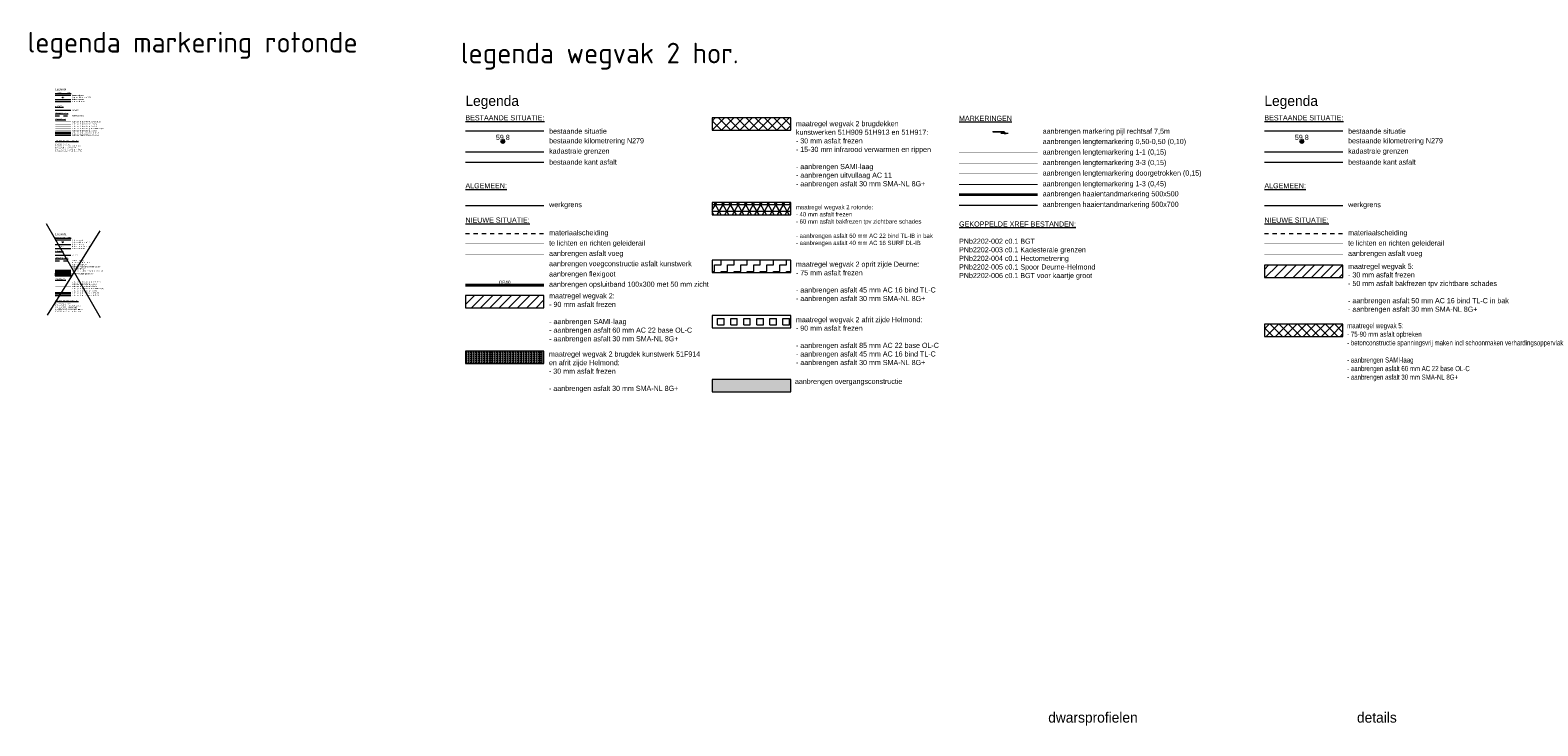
# Model space of a CAD drawing. Header units: metres. Extents: x 0 to 178216, y 0 to 407261.
# Tile 113 of 126: x 166332 to 167064, y 406266 to 406604. Entities that reach past the tile are written whole.
import ezdxf
from ezdxf.enums import TextEntityAlignment as Align

# ---------------------------------------------------------------- set-up
doc = ezdxf.new("R2010")
doc.units = ezdxf.units.M
for name, pattern in [('VW-1-1_STREEP', [2, 1, -1]), ('VW-1-3_STREEP', [4, 1, -3]), ('VW-3-3_STREEP', [6, 3, -3]), ('XX-HIDDEN', [4, 2, -2])]:
    doc.linetypes.add(name, pattern=pattern)
doc.layers.get('0').update_dxf_attribs({"lineweight": 18})
for name, color, linetype, lineweight in [('B-WE-IE-MEUBILAIR_WEGMEUBILAIR-G', 8, 'Continuous', 18), ('B-WE-IE-MEUBILAIR_WEGMEUBILAIR-S', 8, 'Continuous', 18), ('B-WE-VH-VERHARDING_KANTVERHARDING-G', 50, 'Continuous', 18), ('Label_Puntobject', 8, 'Continuous', 18), ('N-WE-VH-GOOT-G', 170, 'Continuous', 35), ('N-WE-VH-KANTOPSLUITING-T18', 10, 'Continuous', 18), ('N-WE-VH-KANTOPSLUITING_OPSLUITBAND_100X300-G', 150, 'Continuous', 35), ('N-WE-VH-KANTOPSLUITING_VOORKANTBAND-G', 50, 'Continuous', 35), ('N-WE-VH-MATERIAALGRENS-G', 7, 'XX-HIDDEN', 18), ('N-WE-VH-VERHARDING_ASFALT-WEGVAK_2', 7, 'Continuous', 18), ('N-WE-VH-VERHARDING_ASFALT-WEGVAK_2_BRUGDEKKEN', 7, 'Continuous', 18), ('N-WE-VH-VERHARDING_ASFALT-WEGVAK_2_OP-_EN_AFRITTEN', 7, 'Continuous', 18), ('N-WE-VH-VERHARDING_ASFALT-WEGVAK_2_ROTONDE', 7, 'Continuous', 18), ('N-WE-VH-VERHARDING_ASFALT-WEGVAK_5_49.050-51.040', 7, 'Continuous', 18), ('N-WE-VH-VERHARDING_ASFALT-WEGVAK_5_51.040-52.250', 7, 'Continuous', 18), ('N-WE-VH-VERHARDING_ASFALT-WEGVAK_5_OVERGANG', 7, 'Continuous', 18), ('N-WE-VH-VERHARDING_ASFALT_GIETASFALT-G', 8, 'Continuous', 35), ('N-WE-VH-VERHARDING_ASFALT_VOEGCONSTRUCTIE_KUNSTWERK-G', 7, 'Continuous', 35), ('N-WE-VW-MARKERING_DWARS_DRIEHOEK_5050-G', 7, 'VW-HAAIETAND50-L-N', 35), ('N-WE-VW-MARKERING_DWARS_DRIEHOEK_5070-G', 7, 'VW-HAAIETAND70-L-N', 18), ('N-WE-VW-MARKERING_LANGS_STREEP_050050_010-G', 7, 'VW-1-1_STREEP', 18), ('N-WE-VW-MARKERING_LANGS_STREEP_11_015-G', 7, 'VW-1-1_STREEP', 18), ('N-WE-VW-MARKERING_LANGS_STREEP_13_045-G', 7, 'VW-1-3_STREEP', 18), ('N-WE-VW-MARKERING_LANGS_STREEP_33-G', 7, 'VW-3-3_STREEP', 18), ('N-WE-VW-MARKERING_LANGS_STREEP_DOORGETROKKEN_3X015-G', 7, 'Continuous', 18), ('N-WE-VW-MARKERING_PIJL-S', 7, 'Continuous', 18), ('T-WE-BV-GELEIDECONSTRUCTIE_GELEIDERAIL-G', 30, 'BV-GELEIDERAIL', 35), ('X-XX-AL-TEKENBLAD-M', 7, 'Continuous', 18), ('X-XX-AL-TEKENBLAD-S', 7, 'Continuous', 18), ('X-XX-AL-TEKENBLAD-T50-5', 7, 'Continuous', 18), ('X-XX-AL-WERKGRENS-G', 7, 'XX-WERKGRENS', 18)]:
    doc.layers.add(name, color=color, linetype=linetype, lineweight=lineweight)
doc.layers.add('B-WE-KG-GRENS_PERCEEL-G', color=150, linetype='Continuous', lineweight=18, true_color=0x007fff)
doc.layers.add('B-WE-KG-GRENS_PERCEEL-S', color=150, linetype='Continuous', lineweight=18, true_color=0x007fff)
doc.layers.add('X-XX-AL-HULPLIJN-G', color=210, linetype='Continuous', lineweight=18, plot=False)
doc.styles.add('ENV-P', font='ISOCP.SHX')
doc.styles.add('Futurabook1-1000', font='LT.TTF', dxfattribs={"height": 2.5})
doc.styles.add('NLCS-ISO', font='NLCS-ISO.ttf')
doc.styles.add('NLCS-ISO-M100-T50', font='LT.TTF', dxfattribs={"height": 0.5})
doc.styles.add('NLCS-ISO-M1000-T25', font='LT.TTF', dxfattribs={"height": 2.5})
doc.styles.add('NLCS-ISO-M200-T18', font='NLCS-ISO.ttf', dxfattribs={"height": 0.36})
doc.styles.add('NLCS-ISO-M500-T25', font='LT.TTF')
doc.linetypes.add('BV-GELEIDERAIL', pattern='A,10,-3,[108,NLCS.SHX,S=1,R=0,X=0,Y=0],-3', length=16)
doc.linetypes.add('TRACKS', pattern='A,3.81,[130,ltypeshp.shx,S=6.35,R=0,X=0,Y=0],3.81', length=7.62)
doc.linetypes.add('VW-HAAIETAND50-L-N', pattern='A,0,-0.5,[150,NLCS.SHX,S=1,R=0,X=-0.625,Y=-0.25],-0.5', length=1)
doc.linetypes.add('VW-HAAIETAND70-L-N', pattern='A,0,-0.5,[149,NLCS.SHX,S=1,R=0,X=-0.625,Y=-0.35],-0.5', length=1)
doc.linetypes.add('XX-WERKGRENS', pattern='A,0,[137,NLCS.SHX,S=0.1,R=0,X=-1.1,Y=-1.35],-6', length=6)

# ---------------------------------------------------------------- blocks, each defined once
blk = doc.blocks.new('SIE-WEG_PAAL_ALGEMEEN_TYPE_02-SO')
at = {"ltscale": 0.5}
h = blk.add_hatch(color=256, dxfattribs=at)
h.paths.add_polyline_path([(0, 0), (0.1875, 0, 0.41421356), (0, 0.1875)])
h.paths.add_polyline_path([(0, -0.1875), (0, 0), (-0.1875, 0, 0.41421356)])
for p, q in [((-0.1875, 0), (0.1875, 0)), ((0, -0.1875), (0, 0.1875))]:
    blk.add_line(p, q, dxfattribs=at)
blk.add_circle((0, 0), 0.1875, dxfattribs=at)
blk = doc.blocks.new('N-SVW-MARKERING_PIJL_RA_7.5')
blk.add_hatch(color=256).paths.add_polyline_path([(5.2, -0.68), (4, -0.68), (5.7, -0.98), (7.5, -0.68), (6.2, -0.68), (5.45, 0.07), (0, 0.07), (0, -0.08), (4.6, -0.08)])
for p, q in [((0, 0.07), (5.45, 0.07)), ((0, 0.07), (0, -0.08)), ((6.2, -0.68), (5.45, 0.07)), ((0, -0.08), (4.6, -0.08)), ((4, -0.68), (5.2, -0.68)), ((5.7, -0.98), (4, -0.68)), ((5.2, -0.68), (4.6, -0.08)), ((5.7, -0.98), (7.5, -0.68)), ((6.2, -0.68), (7.5, -0.68))]:
    blk.add_line(p, q)
blk = doc.blocks.new('*U183')
at = {"style": 'NLCS-ISO'}
blk.add_attdef('OB', text='', height=0.36, dxfattribs=at).set_placement((0, -0.045), align=Align.BOTTOM_CENTER)

msp = doc.modelspace()

# ---------------------------------------------------------------- hatches: boundary and pattern name
at = {"layer": 'N-WE-VH-VERHARDING_ASFALT-WEGVAK_2', "transparency": 33554687}
h = msp.add_hatch(dxfattribs=at)
h.set_pattern_fill('ANSI31', color=256)
h.set_pattern_definition([(45, (0, -25.05), (-2.24506403, 2.24506403), [])])
h.paths.add_polyline_path([(166543.271, 406469.0932), (166581.4399, 406469.0932), (166581.4623, 406475.0931), (166543.2934, 406475.0931)])
at = {"layer": 'N-WE-VH-VERHARDING_ASFALT-WEGVAK_2_BRUGDEKKEN', "transparency": 33554687}
h = msp.add_hatch(dxfattribs=at)
h.set_pattern_fill('ANSI37', color=256)
h.set_pattern_definition([(45, (166663.188, 406555.2758), (-2.24506, 2.24506), []), (135, (166663.188, 406555.2758), (-2.24506, -2.24506), [])])
h.paths.add_polyline_path([(166663.188, 406555.2758), (166701.357, 406555.2758), (166701.357, 406561.2758), (166663.188, 406561.2758)])
h = msp.add_hatch(dxfattribs=at)
h.set_pattern_fill('BRASS', color=256, scale=0.2, angle=270)
h.set_pattern_definition([(270, (166663.188, 406555.2758), (1.27, -2e-16), []), (270, (166663.823, 406555.2758), (1.27, -2e-16), [0.635, -0.3175])])
h.paths.add_polyline_path([(166543.2934, 406442.0931), (166581.4623, 406442.0931), (166581.4623, 406448.0931), (166543.2934, 406448.0931)])
at = {"layer": 'N-WE-VH-VERHARDING_ASFALT-WEGVAK_2_OP-_EN_AFRITTEN', "transparency": 33554687}
h = msp.add_hatch(dxfattribs=at)
h.set_pattern_fill('ZIGZAG', color=256)
h.set_pattern_definition([(0, (-54.9302, -43.4665), (3.175, 3.175), [3.175, -3.175]), (90, (-51.7552, -43.4665), (-3.175, 3.175), [3.175, -3.175])])
h.paths.add_polyline_path([(166663.188, 406486.2758), (166701.357, 406486.2758), (166701.357, 406492.2758), (166663.188, 406492.2758)])
h = msp.add_hatch(dxfattribs=at)
h.set_pattern_fill('SQUARE', color=256)
h.set_pattern_definition([(0, (166691.2085, 406460.7716), (0, 3.175), [3.175, -3.175]), (90, (166691.2085, 406460.7716), (-3.175, 2e-16), [3.175, -3.175])])
h.paths.add_polyline_path([(166663.188, 406459.2758), (166701.357, 406459.2758), (166701.357, 406465.2758), (166663.188, 406465.2758)])
at = {"layer": 'N-WE-VH-VERHARDING_ASFALT-WEGVAK_2_ROTONDE', "transparency": 33554687}
h = msp.add_hatch(dxfattribs=at)
h.set_pattern_fill('NET3', color=256)
h.set_pattern_definition([(0, (166684.949, 406515.9878), (0, 3.175), []), (60, (166684.949, 406515.9878), (-2.74963, 1.5875), []), (120, (166684.949, 406515.9878), (-2.74963, -1.5875), [])])
h.paths.add_polyline_path([(166663.188, 406514.2758), (166701.357, 406514.2758), (166701.357, 406520.2758), (166663.188, 406520.2758)])
at = {"layer": 'N-WE-VH-VERHARDING_ASFALT-WEGVAK_5_49.050-51.040', "transparency": 33554687}
h = msp.add_hatch(dxfattribs=at)
h.set_pattern_fill('ANSI31', color=256)
h.set_pattern_definition([(45, (0, -10), (-2.24506403, 2.24506403), [])])
h.paths.add_polyline_path([(166931.4467, 406483.705), (166969.6157, 406483.705), (166969.6157, 406489.705), (166931.4467, 406489.705)])
at = {"layer": 'N-WE-VH-VERHARDING_ASFALT-WEGVAK_5_51.040-52.250', "transparency": 33554687}
h = msp.add_hatch(dxfattribs=at)
h.set_pattern_fill('ANSI37', color=256)
h.set_pattern_definition([(45, (0, -12), (-2.24506403, 2.24506403), []), (135, (0, -12), (-2.24506403, -2.24506403), [])])
h.paths.add_polyline_path([(166931.4467, 406455.1431), (166969.6157, 406455.1431), (166969.6157, 406461.1431), (166931.4467, 406461.1431)])
at = {"layer": 'N-WE-VH-VERHARDING_ASFALT-WEGVAK_5_OVERGANG', "transparency": 33554559}
h = msp.add_hatch(color=256, dxfattribs=at)
h.dxf.hatch_style = 1
h.paths.add_polyline_path([(166344.0162, 406484.6119), (166351.65, 406484.6119), (166351.65, 406485.8119), (166344.0162, 406485.8119)])
h = msp.add_hatch(color=256, dxfattribs=at)
h.dxf.hatch_style = 1
h.paths.add_polyline_path([(166663.188, 406428.2758), (166701.357, 406428.2758), (166701.357, 406434.2758), (166663.188, 406434.2758)])

# ---------------------------------------------------------------- linework, layer by layer
at = {"layer": 'B-WE-IE-MEUBILAIR_WEGMEUBILAIR-G', "ltscale": 0.2}
for points in [[(166351.65, 406572.1943, 0), (166344.0162, 406572.1943, -0.0099)], [(166351.65, 406501.876, 0), (166344.0162, 406501.876, -0.0099)]]:
    msp.add_polyline3d(points, dxfattribs=at)
at = {"layer": 'B-WE-IE-MEUBILAIR_WEGMEUBILAIR-G'}
for points in [[(166351.65, 406572.1943, 0), (166344.0162, 406572.1943, -0.0099)], [(166581.4623, 406554.81, 0), (166543.2934, 406554.81, -0.0494)], [(166969.6157, 406554.81, 0), (166931.4467, 406554.81, -0.0494)], [(166351.65, 406501.876, 0), (166344.0162, 406501.876, -0.0099)]]:
    msp.add_polyline3d(points, dxfattribs=at)
at = {"layer": 'B-WE-KG-GRENS_PERCEEL-G', "flags": 128}
for points, elevation in [([(166344.0162, 406570.1943), (166351.65, 406570.1943)], -0.0099), ([(166543.2934, 406544.81), (166581.4623, 406544.81)], -0.0494), ([(166931.4467, 406544.81), (166969.6157, 406544.81)], -0.0494), ([(166344.0162, 406499.876), (166351.65, 406499.876)], -0.0099)]:
    msp.add_lwpolyline(points, dxfattribs=dict(at, elevation=elevation))
at = {"layer": 'B-WE-VH-VERHARDING_KANTVERHARDING-G', "ltscale": 0.2, "flags": 128}
for points, elevation in [([(166344.0162, 406569.1943), (166351.65, 406569.1943)], -0.0052), ([(166543.2934, 406539.81), (166581.4623, 406539.81)], -0.0494), ([(166931.4467, 406539.81), (166969.6156, 406539.81)], -0.0259), ([(166344.0162, 406497.876), (166351.65, 406497.876)], -0.0099)]:
    msp.add_lwpolyline(points, dxfattribs=dict(at, elevation=elevation))
at = {"layer": 'B-WE-VH-VERHARDING_KANTVERHARDING-G', "ltscale": 0.25, "flags": 128}
for points, elevation in [([(166663.188, 406555.2758), (166701.357, 406555.2758), (166701.357, 406561.2758), (166663.188, 406561.2758)], 0), ([(166663.188, 406514.2758), (166701.357, 406514.2758), (166701.357, 406520.2758), (166663.188, 406520.2758)], 0), ([(166663.188, 406486.2758), (166701.357, 406486.2758), (166701.357, 406492.2758), (166663.188, 406492.2758)], 0), ([(166931.4467, 406483.705), (166969.6157, 406483.705), (166969.6157, 406489.705), (166931.4467, 406489.705)], -0.0988), ([(166663.188, 406459.2758), (166701.357, 406459.2758), (166701.357, 406465.2758), (166663.188, 406465.2758)], 0), ([(166931.4467, 406455.1431), (166969.6157, 406455.1431), (166969.6157, 406461.1431), (166931.4467, 406461.1431)], -0.0988)]:
    msp.add_lwpolyline(points, close=True, dxfattribs=dict(at, elevation=elevation))
for points in [[(166543.271, 406469.0932), (166581.4399, 406469.0932), (166581.4623, 406475.0931), (166543.2934, 406475.0931)], [(166543.2934, 406442.0931), (166581.4623, 406442.0931), (166581.4623, 406448.0931), (166543.2934, 406448.0931)]]:
    msp.add_lwpolyline(points, close=True, dxfattribs=at)
at = {"layer": 'N-WE-VH-GOOT-G', "linetype": 'TRACKS', "ltscale": 0.05, "flags": 128}
for points, const_width, elevation in [([(166344.0125, 406487.9426), (166351.6463, 406487.9426)], 0.02, -0.0099), ([(166543.2747, 406485.1431), (166581.4436, 406485.1431)], 0.1, -0.0494)]:
    msp.add_lwpolyline(points, dxfattribs=dict(at, const_width=const_width, elevation=elevation))
at = {"layer": 'N-WE-VH-KANTOPSLUITING_OPSLUITBAND_100X300-G', "flags": 128}
for points, elevation in [([(166344.0125, 406486.9326), (166351.6463, 406486.9326)], -0.0099), ([(166543.2747, 406480.0931), (166581.4436, 406480.0931)], -0.0494)]:
    msp.add_lwpolyline(points, dxfattribs=dict(at, elevation=elevation))
at = {"layer": 'N-WE-VH-KANTOPSLUITING_VOORKANTBAND-G', "flags": 128}
for points, elevation in [([(166344.0125, 406486.9526), (166351.6463, 406486.9526)], -0.0099), ([(166543.2747, 406480.1931), (166581.4436, 406480.1931)], -0.0494)]:
    msp.add_lwpolyline(points, dxfattribs=dict(at, elevation=elevation))
at = {"layer": 'N-WE-VH-MATERIAALGRENS-G', "flags": 128}
for points, elevation in [([(166344.0162, 406562.2609), (166351.65, 406562.2609)], -0.0099), ([(166543.2934, 406505.1431), (166581.4623, 406505.1431)], -0.0494), ([(166931.4467, 406505.1431), (166969.6157, 406505.1431)], -0.0494), ([(166344.0162, 406491.9426), (166351.65, 406491.9426)], -0.0099)]:
    msp.add_lwpolyline(points, dxfattribs=dict(at, elevation=elevation))
at = {"layer": 'N-WE-VH-VERHARDING_ASFALT_GIETASFALT-G', "flags": 128}
for points, const_width, elevation in [([(166543.2747, 406495.1431), (166581.4436, 406495.1431)], 0.1, -0.0494), ([(166344.0125, 406489.9426), (166351.6463, 406489.9426)], 0.02, -0.0099)]:
    msp.add_lwpolyline(points, dxfattribs=dict(at, const_width=const_width, elevation=elevation))
at = {"layer": 'N-WE-VH-VERHARDING_ASFALT_GIETASFALT-G', "const_width": 0.1, "flags": 128}
msp.add_lwpolyline([(166931.4467, 406495.1431), (166969.6157, 406495.1431)], dxfattribs=at)
at = {"layer": 'N-WE-VH-VERHARDING_ASFALT_VOEGCONSTRUCTIE_KUNSTWERK-G', "flags": 128}
for points, const_width, elevation in [([(166344.0125, 406488.9426), (166351.6463, 406488.9426)], 0.02, -0.0099), ([(166543.2747, 406490.1431), (166581.4436, 406490.1431)], 0.1, -0.0494)]:
    msp.add_lwpolyline(points, dxfattribs=dict(at, const_width=const_width, elevation=elevation))
at = {"layer": 'N-WE-VW-MARKERING_DWARS_DRIEHOEK_5050-G', "ltscale": 5, "elevation": 0, "flags": 128}
for points in [[(166344.0162, 406553.9652), (166351.65, 406553.9652)], [(166344.0162, 406476.2119), (166351.65, 406476.2119)]]:
    msp.add_lwpolyline(points, dxfattribs=at)
at = {"layer": 'N-WE-VW-MARKERING_DWARS_DRIEHOEK_5050-G', "elevation": 0, "flags": 128}
msp.add_lwpolyline([(166783.0827, 406524.0412), (166821.2516, 406524.0412)], dxfattribs=at)
at = {"layer": 'N-WE-VW-MARKERING_DWARS_DRIEHOEK_5070-G', "ltscale": 5, "elevation": 0, "flags": 128}
for points in [[(166344.0162, 406552.8652), (166351.65, 406552.8652)], [(166344.0162, 406475.1119), (166351.65, 406475.1119)]]:
    msp.add_lwpolyline(points, dxfattribs=at)
at = {"layer": 'N-WE-VW-MARKERING_DWARS_DRIEHOEK_5070-G', "elevation": 0, "flags": 128}
msp.add_lwpolyline([(166783.0827, 406518.9412), (166821.2516, 406518.9412)], dxfattribs=at)
at = {"layer": 'N-WE-VW-MARKERING_LANGS_STREEP_050050_010-G', "ltscale": 2.5, "elevation": 0, "flags": 128}
for points, const_width in [([(166344.0162, 406559.3652), (166351.65, 406559.3652)], 0.1), ([(166783.0827, 406549.4412), (166821.2516, 406549.4412)], 0.1), ([(166344.0162, 406481.6119), (166351.65, 406481.6119)], 0.02)]:
    msp.add_lwpolyline(points, dxfattribs=dict(at, const_width=const_width))
at = {"layer": 'N-WE-VW-MARKERING_LANGS_STREEP_11_015-G', "ltscale": 5, "elevation": 0, "flags": 128}
for points, const_width in [([(166344.0162, 406558.2652), (166351.65, 406558.2652)], 0.15), ([(166344.0162, 406480.5119), (166351.65, 406480.5119)], 0.03)]:
    msp.add_lwpolyline(points, dxfattribs=dict(at, const_width=const_width))
at = {"layer": 'N-WE-VW-MARKERING_LANGS_STREEP_11_015-G', "const_width": 0.15, "elevation": 0, "flags": 128}
msp.add_lwpolyline([(166783.0827, 406544.3412), (166821.2516, 406544.3412)], dxfattribs=at)
at = {"layer": 'N-WE-VW-MARKERING_LANGS_STREEP_13_045-G', "elevation": 0, "flags": 128}
for points, const_width in [([(166344.0162, 406554.9652), (166351.65, 406554.9652)], 0.09), ([(166783.0827, 406528.9412), (166821.2516, 406528.9412)], 0.45), ([(166344.0162, 406477.2119), (166351.65, 406477.2119)], 0.09)]:
    msp.add_lwpolyline(points, dxfattribs=dict(at, const_width=const_width))
at = {"layer": 'N-WE-VW-MARKERING_LANGS_STREEP_33-G', "ltscale": 5, "elevation": 0, "flags": 128}
for points, const_width in [([(166344.0162, 406557.1652), (166351.65, 406557.1652)], 0.15), ([(166344.0162, 406479.4119), (166351.65, 406479.4119)], 0.03)]:
    msp.add_lwpolyline(points, dxfattribs=dict(at, const_width=const_width))
at = {"layer": 'N-WE-VW-MARKERING_LANGS_STREEP_33-G', "const_width": 0.15, "elevation": 0, "flags": 128}
msp.add_lwpolyline([(166783.0827, 406539.2412), (166821.2516, 406539.2412)], dxfattribs=at)
at = {"layer": 'N-WE-VW-MARKERING_LANGS_STREEP_DOORGETROKKEN_3X015-G', "elevation": 0, "flags": 128}
for points, const_width in [([(166344.0162, 406556.0652), (166351.65, 406556.0652)], 0.15), ([(166783.0827, 406534.1412), (166821.2516, 406534.1412)], 0.15), ([(166344.0162, 406478.3119), (166351.65, 406478.3119)], 0.03)]:
    msp.add_lwpolyline(points, dxfattribs=dict(at, const_width=const_width))
at = {"layer": 'T-WE-BV-GELEIDECONSTRUCTIE_GELEIDERAIL-G', "flags": 128}
for points, const_width in [([(166543.2747, 406500.1431), (166581.4436, 406500.1431)], 0.2), ([(166931.4467, 406500.1431), (166969.6157, 406500.1431)], 0.2), ([(166344.0125, 406490.9426), (166351.6463, 406490.9426)], 0.04)]:
    msp.add_lwpolyline(points, dxfattribs=dict(at, const_width=const_width))
at = {"layer": 'X-XX-AL-HULPLIJN-G', "flags": 128}
for points in [[(166339.5536, 406509.9642), (166365.8728, 406464.2872)], [(166340.246, 406465.4406), (166365.8728, 406506.5039)]]:
    msp.add_lwpolyline(points, dxfattribs=at)
at = {"layer": 'X-XX-AL-TEKENBLAD-M', "ltscale": 0.25, "elevation": 0, "flags": 128}
for points in [[(166344.0162, 406484.6119), (166351.65, 406484.6119), (166351.65, 406485.8119), (166344.0162, 406485.8119)], [(166663.188, 406428.2758), (166701.357, 406428.2758), (166701.357, 406434.2758), (166663.188, 406434.2758)]]:
    msp.add_lwpolyline(points, close=True, dxfattribs=at)
at = {"layer": 'X-XX-AL-TEKENBLAD-S', "elevation": 0, "flags": 128}
msp.add_lwpolyline([(166351.65, 406484.6119), (166344.0162, 406484.6119)], dxfattribs=at)
at = {"layer": 'X-XX-AL-WERKGRENS-G', "flags": 128}
for points, elevation in [([(166344.0162, 406564.9943), (166351.65, 406564.9943)], -0.0099), ([(166543.2934, 406518.81), (166581.4623, 406518.81)], -0.0494), ([(166931.4467, 406518.81), (166969.6157, 406518.81)], -0.0494)]:
    msp.add_lwpolyline(points, dxfattribs=dict(at, elevation=elevation))
at = {"layer": 'X-XX-AL-WERKGRENS-G', "ltscale": 0.2, "elevation": -0.0099, "flags": 128}
msp.add_lwpolyline([(166344.0162, 406494.676), (166351.65, 406494.676)], dxfattribs=at)

# ---------------------------------------------------------------- block references
at = {"layer": 'B-WE-IE-MEUBILAIR_WEGMEUBILAIR-S'}
for p in [(166347.65, 406571.1943, -0.0099), (166347.65, 406500.876, -0.0099)]:
    msp.add_blockref('SIE-WEG_PAAL_ALGEMEEN_TYPE_02-SO', p, dxfattribs=at)
at = {"layer": 'B-WE-IE-MEUBILAIR_WEGMEUBILAIR-S', "xscale": 5, "yscale": 5, "zscale": 5}
for p in [(166561.4623, 406549.81, -0.0494), (166949.6157, 406549.81, -0.0494)]:
    msp.add_blockref('SIE-WEG_PAAL_ALGEMEEN_TYPE_02-SO', p, dxfattribs=at)
at = {"layer": 'N-WE-VH-KANTOPSLUITING-T18'}
msp.add_blockref('*U183', (166347.8294, 406486.9526), dxfattribs=at).add_auto_attribs({'OB': 'OB10'})
at = {"layer": 'N-WE-VH-KANTOPSLUITING-T18', "xscale": 4.999999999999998, "yscale": 4.999999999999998, "zscale": 4.999999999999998}
msp.add_blockref('*U183', (166562.3592, 406480.1931), dxfattribs=at).add_auto_attribs({'OB': 'OB10'})
at = {"layer": 'N-WE-VW-MARKERING_PIJL-S'}
msp.add_blockref('N-SVW-MARKERING_PIJL_RA_7.5', (166799.4422, 406554.5412, 0), dxfattribs=at)

# ---------------------------------------------------------------- texts
at = {"layer": 'B-WE-KG-GRENS_PERCEEL-S', "style": 'ENV-P', "oblique": 15}
msp.add_text(' 5019', height=0.5, dxfattribs=at).set_placement((166347.221, 406498.4916, -0.0099), align=Align.BOTTOM_CENTER)
at = {"layer": 'Label_Puntobject', "color": 7, "lineweight": 18}
for height, style, p in [(0.25, 'Futurabook1-1000', (166348.2078, 406571.0151, 0.0235)), (2.5, 'Futurabook1-1000', (166561.4623, 406549.81, 0.1177)), (2.5, 'NLCS-ISO-M1000-T25', (166949.6157, 406549.81, 0.1177)), (0.5, 'NLCS-ISO-M1000-T25', (166347.65, 406500.876, 0.0235))]:
    msp.add_text('59.8', height=height, dxfattribs=dict(at, style=style)).set_placement(p, align=Align.BOTTOM_CENTER)
at = {"layer": 'X-XX-AL-HULPLIJN-G', "attachment_point": 1}
for s, width, gutter_width, insert, char_height, style in [('legenda markering rotonde', 169.196052, 1.8, (166330.5725, 406603.0106), 10, 'NLCS-ISO-M200-T18'), ('legenda wegvak 2 hor.', 142.952086, 1.8, (166541.0304, 406597.7623), 10, 'NLCS-ISO-M200-T18'), ('dwarsprofielen', 52.364894, 2.5, (166826.423, 406272.6596), 5, 'NLCS-ISO-M100-T50'), ('details', 52.364894, 2.5, (166976.423, 406272.6596), 5, 'NLCS-ISO-M100-T50')]:
    msp.add_mtext_dynamic_manual_height_columns(s, width=width, gutter_width=gutter_width, heights=[0], dxfattribs=dict(at, insert=insert, char_height=char_height, style=style))
at = {"layer": 'X-XX-AL-TEKENBLAD-S', "attachment_point": 1}
for s, width, gutter_width, insert, char_height, style in [('{\\LBESTAANDE SITUATIE:}', 10.20057, 2.5, (166344.0162, 406573.7469), 0.5, 'NLCS-ISO-M500-T25'), ('{\\LBESTAANDE SITUATIE:}', 10.20057, 2.5, (166344.0162, 406573.7469), 0.5, 'NLCS-ISO-M500-T25'), ('Legenda', 6.856146, 2.5, (166344.0162, 406575.6469), 1, 'NLCS-ISO-M500-T25'), ('Legenda', 6.856146, 2.5, (166344.0162, 406575.6469), 1, 'NLCS-ISO-M500-T25'), ('Legenda', 34.280729, 12.5, (166543.2934, 406572.073), 5, 'NLCS-ISO-M500-T25'), ('Legenda', 34.280729, 12.5, (166931.4467, 406572.073), 5, 'NLCS-ISO-M500-T25'), ('{\\LALGEMEEN:}', 3.261329, 2.5, (166344.0162, 406567.1469), 0.5, 'NLCS-ISO-M500-T25'), ('{\\LNIEUWE SITUATIE:}', 8.922387, 2.5, (166344.0162, 406563.8135), 0.5, 'NLCS-ISO-M500-T25'), ('{\\LMARKERINGEN}', 11.931955, 2.5, (166344.0162, 406560.9188, 0), 0.5, 'NLCS-ISO-M500-T25'), ('{\\LBESTAANDE SITUATIE:}', 51.002848, 12.5, (166543.2934, 406562.573), 2.5, 'Futurabook1-1000'), ('{\\LMARKERINGEN}', 59.659777, 12.5, (166783.0827, 406562.309, 0), 2.5, 'NLCS-ISO-M500-T25'), ('{\\LBESTAANDE SITUATIE:}', 51.002848, 12.5, (166931.4467, 406562.573), 2.5, 'NLCS-ISO-M500-T25'), ('{\\LALGEMEEN:}', 16.306646, 12.5, (166543.2934, 406529.573), 2.5, 'NLCS-ISO-M500-T25'), ('{\\LALGEMEEN:}', 16.306646, 12.5, (166931.4467, 406529.573), 2.5, 'NLCS-ISO-M500-T25'), ('{\\LNIEUWE SITUATIE:}', 44.611936, 12.5, (166543.2934, 406512.9061), 2.5, 'NLCS-ISO-M500-T25'), ('{\\LNIEUWE SITUATIE:}', 44.611936, 12.5, (166931.4467, 406512.9061), 2.5, 'NLCS-ISO-M500-T25'), ('{\\LBESTAANDE SITUATIE:}', 10.20057, 2.5, (166344.0162, 406503.4286), 0.5, 'NLCS-ISO-M500-T25'), ('{\\LBESTAANDE SITUATIE:}', 10.20057, 2.5, (166344.0162, 406503.4286), 0.5, 'NLCS-ISO-M500-T25'), ('Legenda', 6.856146, 2.5, (166344.0162, 406505.3286), 1, 'NLCS-ISO-M500-T25'), ('Legenda', 6.856146, 2.5, (166344.0162, 406505.3286), 1, 'NLCS-ISO-M500-T25'), ('{\\LALGEMEEN:}', 3.261329, 2.5, (166344.0162, 406496.8286), 0.5, 'NLCS-ISO-M500-T25'), ('{\\LNIEUWE SITUATIE:}', 8.922387, 2.5, (166344.0162, 406493.4952), 0.5, 'NLCS-ISO-M500-T25'), ('{\\LMARKERINGEN}', 11.931955, 2.5, (166344.0162, 406483.1654, 0), 0.5, 'NLCS-ISO-M500-T25')]:
    msp.add_mtext_dynamic_manual_height_columns(s, width=width, gutter_width=gutter_width, heights=[0], dxfattribs=dict(at, insert=insert, char_height=char_height, style=style))
at = {"layer": 'X-XX-AL-TEKENBLAD-T50-5', "attachment_point": 4, "style": 'Futurabook1-1000'}
for s, width, gutter_width, heights, insert, char_height in [('bestaande situatie', 5.655, 2.5, [0], (166352.15, 406572.1943, -0.0099), 0.5), ('werkgrens', 3.105, 2.5, [0], (166352.15, 406564.9943, -0.0099), 0.5), ('kadastrale grenzen', 5.905, 2.5, [0], (166352.15, 406570.1943, -0.0099), 0.5), ('bestaande kilometrering N279', 9.055, 2.5, [0], (166352.15, 406571.1943, -0.0099), 0.5), ('bestaande kant asfalt', 7.881477, 2.5, [0], (166352.15, 406569.1943, -0.0052), 0.5), ('aanbrengen lengtemarkering 0,50-0,50 (0,10)', 14.145831, 2.5, [0], (166352.15, 406559.3652, 0), 0.5), ('aanbrengen lengtemarkering 1-1 (0,15)', 12.92087, 2.5, [0], (166352.15, 406558.2652, 0), 0.5), ('aanbrengen lengtemarkering 3-3 (0,15)', 12.92087, 2.5, [0], (166352.15, 406557.1652, 0), 0.5), ('materiaalscheiding', 7.881477, 2.5, [0], (166352.15, 406562.2609, -0.0099), 0.5), ('bestaande situatie', 28.275, 12.5, [0], (166583.9623, 406554.81, -0.0494), 2.5), ('\\pxa0.25;maatregel wegvak 2 brugdekken \\Pkunstwerken 51H909 51H913 en 51H917:\\P- 30 mm asfalt frezen\\P- 15-30 mm infrarood verwarmen en rippen\\P\\P- aanbrengen SAMI-laag\\P- aanbrengen uitvullaag AC 11\\P- aanbrengen asfalt 30 mm SMA-NL 8G+', 127.058894, 12.5, [0], (166703.857, 406543.5219, 0), 2.5), ('aanbrengen markering pijl rechtsaf 7,5m', 63.979768, 12.5, [0], (166823.7516, 406554.4412, 0), 2.5), ('bestaande situatie', 28.275, 12.5, [0], (166972.1157, 406554.81, -0.0494), 2.5), ('{\\LGEKOPPELDE XREF BESTANDEN:\\P\\P}PNb2202-002 c0.1 BGT\\PPNb2202-003 c0.1 Kadesterale grenzen\\PPNb2202-004 c0.1 Hectometrering\\PPNb2202-005 c0.1 Spoor Deurne-Helmond\\PPNb2202-006 c0.1 BGT voor kaartje groot', 12.795954, 2.5, [0], (166344.0247, 406547.6297, 0), 0.5), ('aanbrengen lengtemarkering doorgetrokken (0,15)', 15.741781, 2.5, [0], (166352.15, 406556.0652, 0), 0.5), ('aanbrengen lengtemarkering 1-3 (0,45)', 12.5392, 2.5, [0], (166352.15, 406554.9652, 0), 0.5), ('aanbrengen haaientandmarkering 500x500', 13.935595, 2.5, [0], (166352.15, 406553.9652, 0), 0.5), ('aanbrengen haaientandmarkering 500x700', 13.935595, 2.5, [0], (166352.15, 406552.8652, 0), 0.5), ('bestaande kilometrering N279', 45.275, 12.5, [0], (166583.9623, 406549.81, -0.0494), 2.5), ('aanbrengen lengtemarkering 0,50-0,50 (0,10)', 70.729156, 12.5, [0], (166823.7516, 406549.4412, 0), 2.5), ('bestaande kilometrering N279', 45.275, 12.5, [0], (166972.1157, 406549.81, -0.0494), 2.5), ('kadastrale grenzen', 29.525, 12.5, [0], (166583.9623, 406544.81, -0.0494), 2.5), ('aanbrengen lengtemarkering 1-1 (0,15)', 64.604351, 12.5, [0], (166823.7516, 406544.3412, 0), 2.5), ('kadastrale grenzen', 29.525, 12.5, [0], (166972.1157, 406544.81, -0.0494), 2.5), ('bestaande kant asfalt', 39.407384, 12.5, [0], (166583.9623, 406539.81, -0.0494), 2.5), ('aanbrengen lengtemarkering 3-3 (0,15)', 64.604351, 12.5, [0], (166823.7516, 406539.2412, 0), 2.5), ('aanbrengen lengtemarkering doorgetrokken (0,15)', 78.708905, 12.5, [0], (166823.7516, 406534.1412, 0), 2.5), ('bestaande kant asfalt', 39.407384, 12.5, [0], (166972.1156, 406539.81, -0.0259), 2.5), ('aanbrengen lengtemarkering 1-3 (0,45)', 62.696, 12.5, [0], (166823.7516, 406528.9412, 0), 2.5), ('aanbrengen haaientandmarkering 500x500', 69.677976, 12.5, [0], (166823.7516, 406524.0412, 0), 2.5), ('werkgrens', 15.525, 12.5, [0], (166583.9623, 406518.81, -0.0494), 2.5), ('\\pxa0.25;{\\fArial|b0|i0|c0|p34;\\H0.83333x;maatregel wegvak 2 rotonde:\\P- 40 mm asfalt frezen\\P- 60 mm asfalt bakfrezen tpv zichtbare schades\\P\\P- aanbrengen asfalt 60 mm AC 22 bind TL-IB in bak\\P- aanbrengen asfalt 40 mm AC 16 SURF DL-IB}', 127.058894, 12.5, [0], (166703.857, 406508.9469, 0), 2.5), ('{\\LGEKOPPELDE XREF BESTANDEN:\\P\\P}PNb2202-002 c0.1 BGT\\PPNb2202-003 c0.1 Kadesterale grenzen\\PPNb2202-004 c0.1 Hectometrering\\PPNb2202-005 c0.1 Spoor Deurne-Helmond\\PPNb2202-006 c0.1 BGT voor kaartje groot', 63.979768, 12.5, [0], (166783.125, 406496.8638, 0), 2.5), ('aanbrengen haaientandmarkering 500x700', 69.677976, 12.5, [0], (166823.7516, 406518.9412, 0), 2.5), ('werkgrens', 15.525, 12.5, [0], (166972.1157, 406518.81, -0.0494), 2.5), ('materiaalscheiding', 39.407384, 12.5, [0], (166583.9623, 406505.1431, -0.0494), 2.5), ('materiaalscheiding', 39.407384, 12.5, [0], (166972.1157, 406505.1431, -0.0494), 2.5), ('bestaande situatie', 5.655, 2.5, [0], (166352.15, 406501.876, -0.0099), 0.5), ('kadastrale grenzen', 5.905, 2.5, [0], (166352.15, 406499.876, -0.0099), 0.5), ('bestaande kilometrering N279', 9.055, 2.5, [0], (166352.15, 406500.876, -0.0099), 0.5), ('kadastraal perceelsnummer', 8.305, 2.5, [0], (166352.15, 406498.876, -0.0099), 0.5), ('te lichten en richten geleiderail', 43.867028, 12.5, [0], (166583.9436, 406500.1431, -0.0494), 2.5), ('te lichten en richten geleiderail', 43.867028, 12.5, [0], (166972.1157, 406500.1431, -0.0494), 2.5), ('te lichten en richten geleiderail', 8.773406, 2.5, [0], (166352.1463, 406490.9426, -0.0099), 0.5), ('werkgrens', 3.105, 2.5, [0], (166352.15, 406494.676, -0.0099), 0.5), ('bestaande kant asfalt', 7.881477, 2.5, [0], (166352.15, 406497.876, -0.0099), 0.5), ('materiaalscheiding', 7.881477, 2.5, [0], (166352.15, 406491.9426, -0.0099), 0.5), ('aanbrengen asfalt voeg', 43.867028, 12.5, [0], (166583.9436, 406495.1431, -0.0494), 2.5), ('aanbrengen voegconstructie asfalt kunstwerk', 65.459166, 12.5, [0], (166583.9436, 406490.1431, -0.0988), 2.5), ('aanbrengen asfalt voeg', 43.867028, 12.5, [0], (166972.1157, 406495.1431, -0.0494), 2.5), ('\\pxi-3,l3,t3;aanbrengen overgangsconstructie', 10.612653, 2.5, [0.4685], (166352.0509, 406485.5515, 0), 0.5), ('aanbrengen opsluitband 100x300 met 50 mm zicht', 14.664339, 2.5, [0], (166352.1463, 406486.9426, -0.0198), 0.5), ('aanbrengen asfalt voeg', 8.773406, 2.5, [0], (166352.1463, 406489.9426, -0.0099), 0.5), ('aanbrengen voegconstructie asfalt kunstwerk', 13.091833, 2.5, [0], (166352.1463, 406488.9426, -0.0198), 0.5), ('aanbrengen flexigoot', 13.091833, 2.5, [0], (166352.1463, 406487.9426, -0.0198), 0.5), ('aanbrengen flexigoot', 65.459166, 12.5, [0], (166583.9436, 406485.1431, -0.0988), 2.5), ('\\pxa0.25;maatregel wegvak 2 oprit zijde Deurne:\\P- 75 mm asfalt frezen\\P\\P- aanbrengen asfalt 45 mm AC 16 bind TL-C\\P- aanbrengen asfalt 30 mm SMA-NL 8G+', 127.058894, 12.5, [0], (166703.857, 406481.5385, 0), 2.5), ('maatregel wegvak 5: \\P- 30 mm asfalt frezen \\P- 50 mm asfalt bakfrezen tpv zichtbare schades\\P\\P- aanbrengen asfalt 50 mm AC 16 bind TL-C in bak\\P- aanbrengen asfalt 30 mm SMA-NL 8G+', 108.791553, 12.5, [0], (166972.1028, 406478.4263, -0.0988), 2.5), ('aanbrengen lengtemarkering 0,50-0,50 (0,10)', 14.145831, 2.5, [0], (166352.15, 406481.6119, 0), 0.5), ('aanbrengen lengtemarkering 1-1 (0,15)', 12.92087, 2.5, [0], (166352.15, 406480.5119, 0), 0.5), ('aanbrengen lengtemarkering 3-3 (0,15)', 12.92087, 2.5, [0], (166352.15, 406479.4119, 0), 0.5), ('aanbrengen lengtemarkering doorgetrokken (0,15)', 15.741781, 2.5, [0], (166352.15, 406478.3119, 0), 0.5), ('aanbrengen lengtemarkering 1-3 (0,45)', 12.5392, 2.5, [0], (166352.15, 406477.2119, 0), 0.5), ('aanbrengen opsluitband 100x300 met 50 mm zicht', 73.321693, 12.5, [0], (166583.9436, 406480.1431, -0.0988), 2.5), ('{\\LGEKOPPELDE XREF BESTANDEN:\\P\\P}PNb2202-002 c0.1 BGT\\PPNb2202-003 c0.1 Kadesterale grenzen\\PPNb2202-004 c0.1 Hectometrering\\PPNb2202-005 c0.1 Spoor Deurne-Helmond\\PPNb2202-006 c0.1 BGT voor kaartje groot', 12.795954, 2.5, [0], (166344.0247, 406469.8764, 0), 0.5), ('aanbrengen haaientandmarkering 500x500', 13.935595, 2.5, [0], (166352.15, 406476.2119, 0), 0.5), ('aanbrengen haaientandmarkering 500x700', 13.935595, 2.5, [0], (166352.15, 406475.1119, 0), 0.5), ('maatregel wegvak 2: \\P- 90 mm asfalt frezen \\P\\P- aanbrengen SAMI-laag \\P- aanbrengen asfalt 60 mm AC 22 base OL-C \\P- aanbrengen asfalt 30 mm SMA-NL 8G+ ', 128.129124, 0, [28.864], (166583.9623, 406464.0942), 2.5), ('\\pxa0.25;maatregel wegvak 2 afrit zijde Helmond:\\P- 90 mm asfalt frezen\\P\\P- aanbrengen asfalt 85 mm AC 22 base OL-C\\P- aanbrengen asfalt 45 mm AC 16 bind TL-C\\P- aanbrengen asfalt 30 mm SMA-NL 8G+', 127.058894, 12.5, [0], (166703.857, 406452.5385, 0), 2.5), ('maatregel wegvak 5: \\P- 75-90 mm asfalt opbreken\\P- betonconstructie spanningsvrij maken incl schoonmaken verhardingsoppervlak\\P\\P- aanbrengen SAMI-laag\\P- aanbrengen asfalt 60 mm AC 22 base OL-C \\P- aanbrengen asfalt 30 mm SMA-NL 8G+ ', 112.693075, 12.5, [35.0541], (166971.6202, 406447.5298, -0.0988), 2.5), ('\\pxa0.25;maatregel wegvak 2 brugdek kunstwerk 51F914 \\Pen afrit zijde Helmond:\\P- 30 mm asfalt frezen\\P\\P- aanbrengen asfalt 30 mm SMA-NL 8G+', 127.058894, 12.5, [0], (166583.8713, 406437.9111), 2.5), ('\\pxi-3,l3,t3;aanbrengen overgangsconstructie', 53.063267, 12.5, [2.3425], (166703.3615, 406432.9739, 0), 2.5)]:
    msp.add_mtext_dynamic_manual_height_columns(s, width=width, gutter_width=gutter_width, heights=heights, dxfattribs=dict(at, insert=insert, char_height=char_height))

doc.saveas('drawing.dxf')
